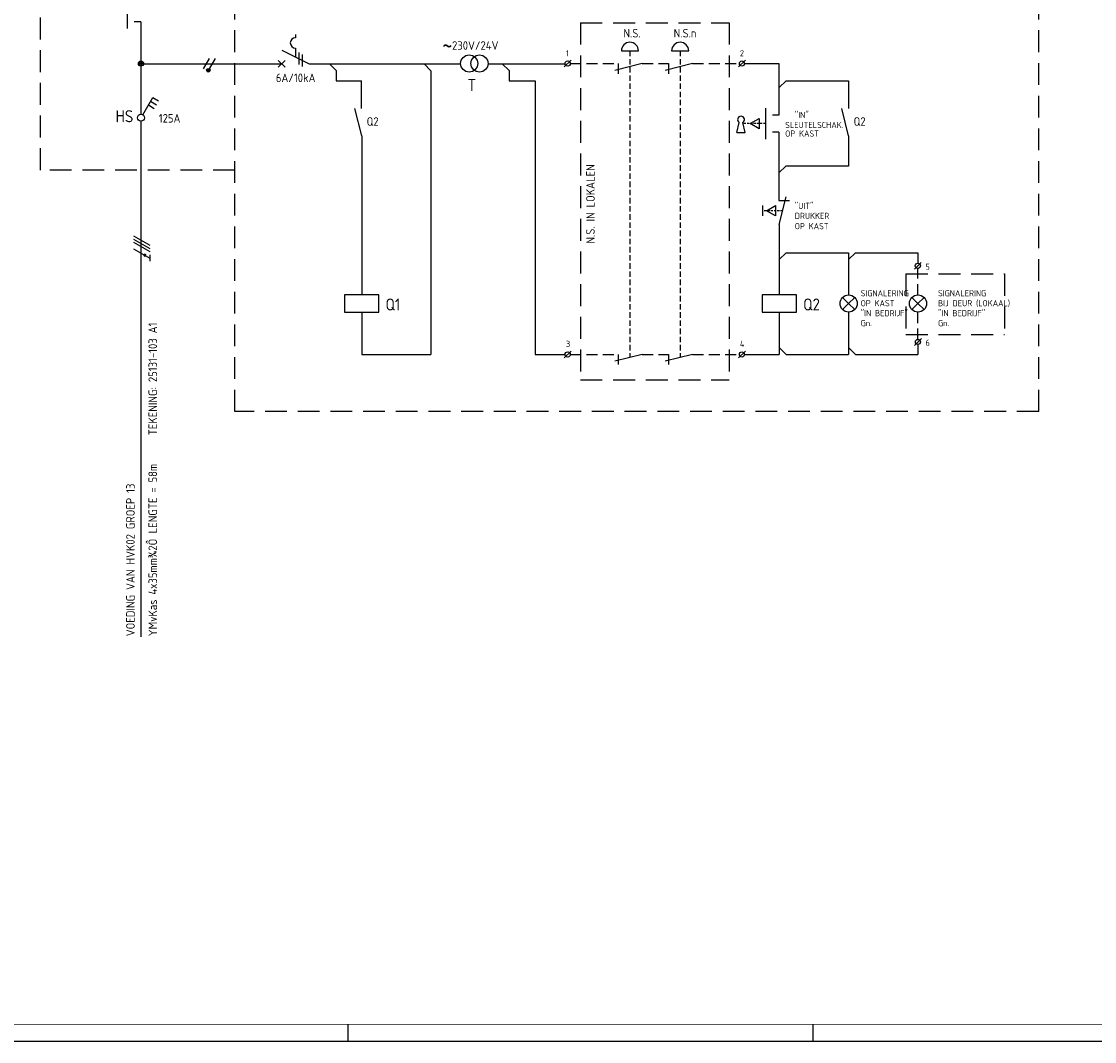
# Model space of a CAD drawing. Header units: millimetres. Extents: x 0 to 841, y 0 to 594.
# Tile 2 of 4: x 245 to 558, y 0 to 297. Entities that reach past the tile are written whole.
import ezdxf
from ezdxf.enums import TextEntityAlignment as Align

# ---------------------------------------------------------------- set-up
doc = ezdxf.new("R2010")
doc.units = ezdxf.units.MM
doc.linetypes.add('HIDDEN', pattern=[9.525, 6.35, -3.175])
doc.layers.get('0').update_dxf_attribs({"linetype": 'CONTINUOUS'})
for name, color, linetype in [('1', 7, 'CONTINUOUS'), ('40', 1, 'CONTINUOUS'), ('41', 2, 'CONTINUOUS'), ('52', 1, 'HIDDEN'), ('70', 1, 'CONTINUOUS'), ('71', 2, 'CONTINUOUS'), ('EL$2B---_KADER', 4, 'CONTINUOUS'), ('LIJN025', 10, 'CONTINUOUS'), ('LIJN035', 50, 'CONTINUOUS'), ('LIJN050', 90, 'CONTINUOUS'), ('TEKST25', 10, 'CONTINUOUS'), ('TEKST35', 50, 'CONTINUOUS'), ('TEKST50', 90, 'CONTINUOUS'), ('TEKST70', 130, 'CONTINUOUS')]:
    doc.layers.add(name, color=color, linetype=linetype)
doc.styles.add('ISO', font='ISO.SHX')
doc.styles.add('NEN', font='iso.shx')
doc.styles.add('ROMAND', font='romand')

# ---------------------------------------------------------------- blocks, each defined once
blk = doc.blocks.new('A1')
at = {"layer": 'LIJN025'}
for p, q in [((340.5, 0), (340.5, 5)), ((476, 0), (476, 5))]:
    blk.add_line(p, q, dxfattribs=at)
blk.add_lwpolyline([(0, 0), (0, 594), (841, 594), (841, 0)], close=True, dxfattribs=at)
at = {"layer": 'LIJN050', "const_width": 0.2}
blk.add_lwpolyline([(836, 5), (836, 589), (25, 589), (25, 5)], close=True, dxfattribs=at)
at = {"layer": 'TEKST25', "style": 'ROMAND', "width": 2.899115}
blk.add_attdef('STATUS', text='', height=2.5, dxfattribs=at).set_placement((795, 71.5), (834, 71.5), align=Align.FIT)
at = {"layer": 'TEKST25', "style": 'ISO'}
for tag, p in [('E', (796.25, 66)), ('NAAM-E', (807.75, 66)), ('DATUM-E', (826, 66)), ('D', (796.25, 61)), ('NAAM-D', (807.75, 61)), ('DATUM-D', (826, 61)), ('C', (796.25, 56)), ('NAAM-C', (807.75, 56)), ('DATUM-C', (826, 56)), ('B', (796.25, 51)), ('NAAM-B', (807.75, 51)), ('DATUM-B', (826, 51)), ('A', (796.25, 46)), ('NAAM-A', (807.75, 46)), ('DATUM-A', (826, 46))]:
    blk.add_attdef(tag, text='', height=2.5, dxfattribs=at).set_placement(p, align=Align.CENTER)
for tag, p in [('DATUM', (673.75, 36.25)), ('SCHAAL', (709, 36.25)), ('GETEKEND', (739.25, 36.25)), ('GECONTOL.', (774, 36.25)), ('FORMAAT', (804.25, 28.25))]:
    blk.add_attdef(tag, p, '', height=2.5, dxfattribs=at)
at = {"layer": 'TEKST35', "style": 'ISO'}
for tag, p in [('PROJECT', (675.5, 72.5)), ('PLAATS', (675.5, 63.5)), ('INSTALLATIE-REGEL1', (675.5, 52.5)), ('INSTALLATIE-REGEL2', (675.5, 43.5))]:
    blk.add_attdef(tag, p, '', height=4, dxfattribs=at)
blk.add_attdef('PROJ.NR.', text='', height=4, dxfattribs=at).set_placement((822, 23), align=Align.CENTER)
at = {"layer": 'TEKST50', "style": 'ISO'}
blk.add_attdef('FILE-NAAM', text='', height=5, dxfattribs=at).set_placement((814.5, 7.5), align=Align.CENTER)
blk = doc.blocks.new('RWS076')
at = {"layer": '71'}
blk.add_line((2, 0), (0, 2), dxfattribs=at)
blk = doc.blocks.new('RWS023', base_point=(227, 181))
at = {"layer": '40', "style": 'NEN'}
blk.add_text('~', height=5, dxfattribs=at).set_placement((223.5, 179.5))
blk = doc.blocks.new('RWS075')
at = {"layer": '71'}
blk.add_line((2, 0), (0, -2), dxfattribs=at)

msp = doc.modelspace()

# ---------------------------------------------------------------- linework, layer by layer
at = {"color": 10}
for p, q in [((277.96, 234.85), (282.64, 232.15)), ((277.96, 233.92), (282.64, 231.21)), ((277.96, 233.92), (282.64, 231.21)), ((277.96, 232.98), (282.64, 230.27)), ((277.96, 231.1), (282.64, 228.4)), ((282.64, 229.33), (282.64, 227.46))]:
    msp.add_line(p, q, dxfattribs=at)
msp.add_line((277.96, 233.92), (282.64, 231.21))
at = {"color": 10, "const_width": 0.469}
msp.add_lwpolyline([(281.35, 229.41, 1), (281.12, 229.01, 1)], format="xyb", close=True, dxfattribs=at)
at = {"layer": '1', "color": 2}
for p, q in [((325.11, 293.6), (325.11, 292.6)), ((321.11, 289.02), (329.14, 285)), ((325.11, 289.6), (325.11, 287.02))]:
    msp.add_line(p, q, dxfattribs=at)
at = {"layer": '1', "color": 1}
for p, q in [((299.94, 286.55), (298.19, 283.52)), ((301.69, 286.55), (299.96, 283.56))]:
    msp.add_line(p, q, dxfattribs=at)
msp.add_circle((299.72, 283.12), 0.5, dxfattribs=at)
at = {"layer": '1', "color": 2}
msp.add_arc((325.11, 291.1), 1.5, 90, 270, dxfattribs=at)
at = {"layer": '52', "ltscale": 0.1}
msp.add_line((462.1, 267.59), (455.72, 267.59), dxfattribs=at)
at = {"layer": '52', "linetype": 'HIDDEN', "ltscale": 0.1}
msp.add_line((467.12, 242.19), (461.25, 242.19), dxfattribs=at)
at = {"layer": '70'}
for p, q in [((326.11, 288.27), (326.11, 284.77)), ((327.11, 287.77), (327.11, 284.27)), ((403.44, 284.09), (405.44, 286.09)), ((454.22, 284.09), (456.22, 286.09)), ((505.5, 225.14), (507.5, 227.14)), ((505.51, 202.94), (507.51, 204.94)), ((403.44, 199.29), (405.44, 201.29)), ((454.22, 199.29), (456.22, 201.29))]:
    msp.add_line(p, q, dxfattribs=at)
at = {"layer": '70', "const_width": 0.5}
msp.add_lwpolyline([(299.47, 283.12, 1), (299.97, 283.12, 1)], format="xyb", close=True, dxfattribs=at)
at = {"layer": '71'}
for p, q in [((276.1, 304.3), (276.1, 295.3)), ((280.1, 297.3), (278.1, 297.3)), ((420.08, 288.79), (425.08, 288.79)), ((434.73, 288.79), (439.73, 288.79)), ((320.11, 284), (322.11, 286)), ((320.11, 286), (322.11, 284)), ((336.98, 283.03), (335.02, 285)), ((364.61, 283), (362.61, 285)), ((387.35, 283.05), (385.35, 285.05)), ((426.18, 285.09), (418.18, 283.09)), ((419.18, 285.09), (419.18, 282.09)), ((440.83, 285.09), (432.83, 283.09)), ((433.83, 285.09), (433.83, 282.09)), ((466.02, 285.09), (466.02, 270.09)), ((364.61, 283), (364.61, 200.29)), ((344.31, 280.05), (344.31, 271.99)), ((394.93, 280.05), (394.93, 200.29)), ((468.12, 280.09), (486.32, 280.09)), ((486.32, 280.09), (486.32, 271.99)), ((280.61, 270.16), (283.51, 275.18)), ((282.26, 273.02), (283.99, 272.02)), ((282.88, 274.1), (284.61, 273.1)), ((283.51, 275.18), (285.24, 274.18)), ((462.12, 272.09), (462.12, 263.09)), ((344.41, 263.99), (342.41, 271.99)), ((457.62, 267.59), (460.22, 269.09)), ((460.22, 269.09), (460.22, 266.09)), ((466.02, 270.09), (464.12, 270.09)), ((486.32, 263.99), (484.32, 271.99)), ((453.76, 264.95), (454.45, 267.88)), ((456.16, 264.95), (455.47, 267.88)), ((460.22, 266.09), (457.62, 267.59)), ((344.41, 263.99), (344.41, 217.66)), ((453.76, 264.95), (456.16, 264.95)), ((466.02, 265.09), (464.12, 265.09)), ((466.02, 265.09), (466.02, 245.18)), ((486.32, 263.99), (486.32, 255.19)), ((468.02, 255.19), (466.02, 253.19)), ((486.32, 255.19), (468.02, 255.19)), ((466.02, 245.19), (469.12, 245.19)), ((466.12, 238.19), (468.12, 246.19)), ((461.25, 243.69), (461.25, 240.69)), ((462.4, 242.19), (465, 243.69)), ((465, 240.69), (462.4, 242.19)), ((465, 243.69), (465, 240.69)), ((466.12, 238.19), (466.12, 217.66)), ((468.12, 229.93), (486.32, 229.93)), ((486.32, 229.93), (486.32, 217.63)), ((488.32, 229.93), (506.52, 229.93)), ((506.5, 229.93), (506.5, 226.89)), ((506.5, 225.39), (506.5, 225.23)), ((349.41, 217.66), (339.41, 217.66)), ((339.41, 217.66), (339.41, 212.66)), ((349.41, 212.66), (349.41, 217.66)), ((461.12, 217.66), (461.12, 212.66)), ((471.12, 217.66), (461.12, 217.66)), ((471.12, 212.66), (471.12, 217.66)), ((486.32, 215.13), (484.55, 216.9)), ((486.32, 215.13), (488.09, 216.9)), ((506.52, 215.13), (504.75, 216.9)), ((506.52, 215.13), (508.29, 216.9)), ((339.41, 212.66), (349.41, 212.66)), ((344.41, 212.66), (344.41, 200.29)), ((461.12, 212.66), (471.12, 212.66)), ((466.12, 212.66), (466.12, 200.29)), ((486.32, 215.13), (484.55, 213.36)), ((486.32, 215.13), (488.09, 213.36)), ((506.52, 215.13), (504.75, 213.36)), ((506.52, 215.13), (508.29, 213.36)), ((486.32, 212.63), (486.32, 200.29)), ((426.18, 200.29), (418.18, 198.29)), ((419.18, 200.29), (419.18, 197.39)), ((440.83, 200.29), (432.83, 198.29)), ((433.83, 200.29), (433.83, 197.39)), ((506.52, 203.19), (506.52, 200.29))]:
    msp.add_line(p, q, dxfattribs=at)
for centre, radius in [((280.1, 285.1), 0.75), ((280.1, 285.1), 0.5), ((280.1, 285.1), 0.25), ((375.75, 285.1), 2.5), ((378.75, 285.1), 2.5), ((404.44, 285.09), 0.75), ((455.22, 285.09), 0.75), ((280.1, 269.3), 1), ((506.5, 226.14), 0.75), ((486.32, 215.13), 2.5), ((506.52, 215.13), 2.5), ((506.51, 203.94), 0.75), ((404.44, 200.29), 0.75), ((455.22, 200.29), 0.75)]:
    msp.add_circle(centre, radius, dxfattribs=at)
for centre, radius, start, end in [((422.58, 288.79), 2.5, 0, 180), ((437.23, 288.79), 2.5, 0, 180), ((454.96, 268.75), 1, 300.6656, 239.3344)]:
    msp.add_arc(centre, radius, start, end, dxfattribs=at)
at = {"layer": 'LIJN025', "linetype": 'HIDDEN'}
for p, q in [((250.85, 254.05), (250.85, 316.3)), ((307.48, 183.65), (307.48, 316.3)), ((541.7, 183.65), (541.7, 316.3)), ((408.19, 296.95), (408.19, 192.87)), ((408.19, 296.95), (451.48, 296.95)), ((451.48, 296.95), (451.48, 192.87)), ((307.5, 254.05), (250.85, 254.05)), ((503, 223.77), (531.77, 223.77)), ((503, 223.77), (503, 206.07)), ((531.77, 223.77), (531.77, 206.07)), ((503, 206.07), (531.77, 206.07)), ((408.19, 192.87), (451.48, 192.87)), ((541.7, 183.65), (307.48, 183.65))]:
    msp.add_line(p, q, dxfattribs=at)
at = {"layer": 'LIJN025', "linetype": 'HIDDEN', "ltscale": 0.25}
for p, q in [((422.58, 288.79), (422.58, 199.39)), ((437.23, 288.79), (437.23, 199.39))]:
    msp.add_line(p, q, dxfattribs=at)
at = {"layer": 'LIJN035', "color": 90}
for p, q in [((280.1, 297.3), (280.1, 280.7)), ((280.1, 281.1), (280.1, 270.3)), ((280.1, 268.3), (280.1, 118))]:
    msp.add_line(p, q, dxfattribs=at)
at = {"layer": 'LIJN035'}
for p, q in [((280.7, 285.05), (321.16, 285.05)), ((329.14, 285), (373.25, 285)), ((381.25, 285.05), (403.69, 285.05)), ((455.97, 285.09), (466.02, 285.09)), ((336.98, 283.03), (336.98, 280.05)), ((387.35, 283.05), (387.35, 280.05)), ((336.98, 280.05), (344.33, 280.05)), ((387.35, 280.05), (394.93, 280.05)), ((344.41, 200.29), (364.61, 200.29)), ((394.93, 200.29), (403.69, 200.29)), ((455.97, 200.29), (466.12, 200.29)), ((468.12, 200.29), (486.32, 200.29)), ((488.32, 200.29), (506.52, 200.29))]:
    msp.add_line(p, q, dxfattribs=at)
at = {"layer": 'LIJN035', "linetype": 'HIDDEN', "ltscale": 0.5}
for p, q in [((405.19, 285.09), (419.18, 285.09)), ((426.18, 285.09), (433.83, 285.09)), ((440.83, 285.09), (454.47, 285.09)), ((506.5, 217.63), (506.5, 225.39)), ((506.51, 204.69), (506.51, 212.63)), ((405.19, 200.29), (419.18, 200.29)), ((426.18, 200.29), (433.83, 200.29)), ((440.83, 200.29), (454.47, 200.29))]:
    msp.add_line(p, q, dxfattribs=at)

# ---------------------------------------------------------------- block references
at = {"layer": '40'}
msp.add_blockref('RWS023', (371.35, 289.1), dxfattribs=at)
at = {"layer": '70'}
msp.add_blockref('RWS076', (466.12, 200.29), dxfattribs=at)
at = {"layer": 'EL$2B---_KADER'}
msp.add_blockref('A1', (0, 0), dxfattribs=at)
at = {"layer": 'TEKST70', "xscale": -1, "rotation": 180}
msp.add_blockref('RWS076', (466.12, 280.09), dxfattribs=at)
at = {"layer": 'TEKST70'}
for name, p in [('RWS075', (466.12, 229.93)), ('RWS075', (486.32, 229.93)), ('RWS076', (486.32, 200.29)), ('RWS076', (486.32, 200.29))]:
    msp.add_blockref(name, p, dxfattribs=at)

# ---------------------------------------------------------------- texts
at = {"layer": '40', "style": 'NEN'}
for s, height, p in [('N.S.', 2.5, (420.68, 292.69)), ('N.S.n', 2.5, (435.33, 292.69)), ('230V/24V', 2.5, (370.75, 289.1)), ('1', 1.8, (403.94, 287.19)), ('2', 1.8, (454.62, 287.19)), ('6A/10kA', 2.5, (319.4, 279.67)), ('125A', 2.5, (285.29, 267.88)), ('Q2', 2.5, (345.86, 266.94)), ('"IN"', 1.8, (470.62, 269.19)), ('Q2', 2.5, (487.77, 266.94)), ('SLEUTELSCHAK.', 1.8, (467.82, 266.29)), ('OP KAST', 1.8, (467.82, 263.79)), ('"UIT"', 1.8, (470.62, 242.69)), ('DRUKKER ', 1.8, (470.62, 239.79)), ('OP KAST', 1.8, (470.62, 236.79)), ('5', 1.8, (508.69, 224.96)), ('SIGNALERING', 1.8, (489.82, 217.23)), ('SIGNALERING', 1.8, (512.37, 217.23)), ('OP KAST', 1.8, (489.82, 214.33)), ('BIJ DEUR (LOKAAL)', 1.8, (512.37, 214.33)), ('"IN BEDRIJF"', 1.8, (489.82, 211.43)), ('"IN BEDRIJF"', 1.8, (512.37, 211.43)), ('Gn.', 1.8, (489.82, 208.53)), ('Gn.', 1.8, (512.37, 208.53)), ('3', 1.8, (403.94, 202.47)), ('4', 1.8, (454.62, 202.47)), ('6', 1.8, (508.69, 202.81))]:
    msp.add_text(s, height=height, dxfattribs=at).set_placement(p)
for s, p in [('TEKENING: 25131-103 A1', (284.78, 176.74)), ('LENGTE = 58m', (284.78, 148.14)), ('VOEDING VAN HVK02 GROEP 13', (278.28, 118.14)), ('YMvKas 4x35mm¾2Ô', (284.78, 118.14))]:
    msp.add_text(s, height=2.5, rotation=90, dxfattribs=at).set_placement(p)
at = {"layer": '41', "style": 'NEN'}
msp.add_text('T', height=3.5, dxfattribs=at).set_placement((377.75, 277.1), align=Align.RIGHT)
for s, p in [('Q1', (351.36, 213.11)), ('Q2', (473.07, 213.11))]:
    msp.add_text(s, height=3.5, dxfattribs=at).set_placement(p)
at = {"layer": 'TEKST25', "style": 'ISO'}
msp.add_text('N.S. IN LOKALEN', height=2.5, rotation=90, dxfattribs=at).set_placement((412.33, 232.6))
at = {"layer": 'TEKST35', "style": 'NEN'}
msp.add_text('HS', height=3.5, dxfattribs=at).set_placement((272.69, 267.98))

doc.saveas('drawing.dxf')
